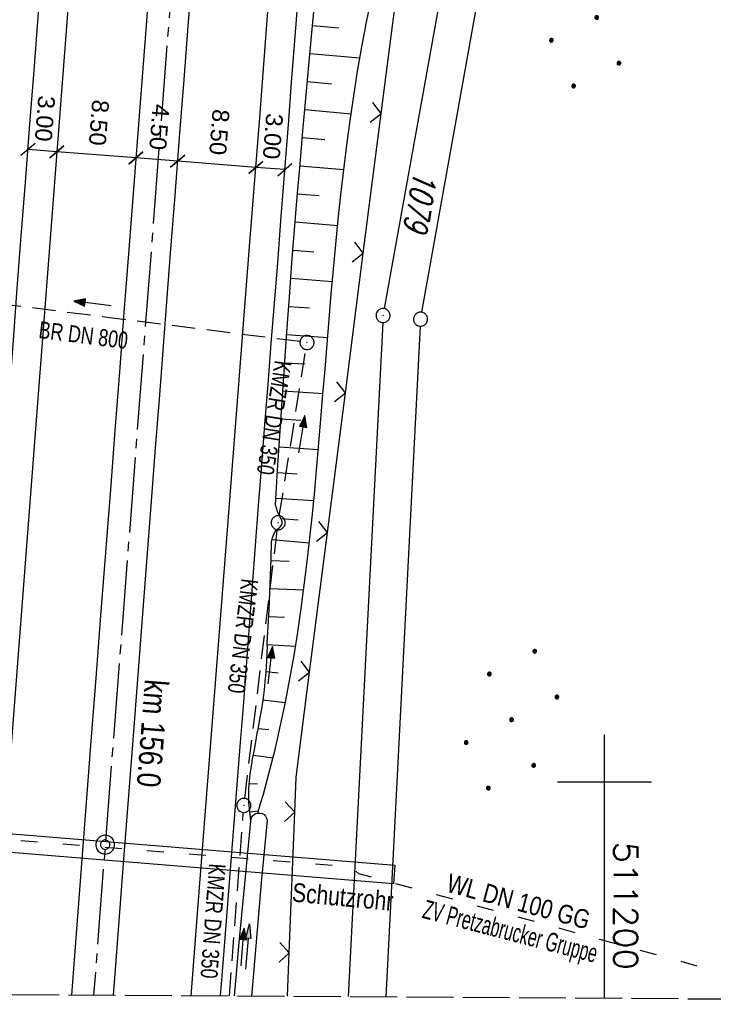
# Model space of a CAD drawing. Extents: x 511022 to 511316, y 469476 to 470403.
# Tile 2 of 21: x 511138 to 511212, y 469476 to 469581. Entities that reach past the tile are written whole.
import ezdxf
from ezdxf.enums import TextEntityAlignment as Align

# ---------------------------------------------------------------- set-up
doc = ezdxf.new("R2010")
doc.units = 0
doc.header["$LTSCALE"] = 10
doc.header["$MEASUREMENT"] = 0
for name, pattern in [('ACAD_ISO03W100', [30, 12, -18]), ('ACHSE', [5.5, 4, -0.5, 0.5, -0.5]), ('AUSGEZOGEN', [0]), ('LT00', [0]), ('LT14', [0.6, 0.5, -0.1]), ('STRICHLINIE2', [0.375, 0.25, -0.125])]:
    doc.linetypes.add(name, pattern=pattern)
doc.layers.get('0').update_dxf_attribs({"linetype": 'LT00'})
for name, color, linetype in [('-AX-020', 250, 'ACHSE'), ('-Halt-Pfeil', 4, 'LT00'), ('-Haltung', 182, 'STRICHLINIE2'), ('-Haltungsbeschriftung', 182, 'LT00'), ('-ST-20-1', 250, 'LT00'), ('-ST-20-5', 250, 'LT00'), ('BEMAßUNG', 255, 'Continuous'), ('DFK_AB_L', 21, 'LT00'), ('DFK_AB_P', 7, 'LT00'), ('DFK_FLUR_NR', 250, 'LT00'), ('DFK_GZPKT', 250, 'LT00'), ('DFK_KATASTER', 250, 'LT00'), ('DFK_NUTZUNG', 250, 'LT00'), ('PFEIL', 140, 'AUSGEZOGEN'), ('V97_AFBR_BAB', 250, 'LT00'), ('V97_BOESCH', 250, 'LT00'), ('V97_BOSCHUNG', 250, 'LT00'), ('V97_GRABEN', 250, 'LT00'), ('V97_KA_PRUF', 182, 'LT00'), ('V97_LD_MARK', 250, 'LT00'), ('V97_RASTER', 250, 'LT00'), ('V97_ZAUN', 40, 'LT00'), ('WASSERLTG', 130, 'ACAD_ISO03W100'), ('WASSERLTG_TEXT', 130, 'Continuous')]:
    doc.layers.add(name, color=color, linetype=linetype)
doc.layers.add('-BLATT_97-RAND', color=7, linetype='LT14', plot=False)
doc.styles.add('Arial', font='ARIAL.TTF')
doc.styles.add('Arial Fett', font='txt', dxfattribs={"width": 0.8})
doc.styles.add('Haltungsbeschriftung', font='ARIAL.TTF', dxfattribs={"width": 0.75})
doc.styles.get("Standard").update_dxf_attribs({"font": 'romans.shx'})
doc.styles.add('Versorgungsltg', font='ARIAL.TTF', dxfattribs={"width": 0.8, "height": 2})

# ---------------------------------------------------------------- blocks, each defined once
blk = doc.blocks.new('SYMB7010')
at = {"color": 0, "linetype": 'ByBlock'}
for points in [[(-0.031408, 0.499213), (-0.093728, 0.49134), (-0.15457, 0.475719), (-0.212975, 0.452595), (-0.268021, 0.422333), (-0.31884, 0.385411), (-0.36463, 0.342411), (-0.40467, 0.29401), (-0.438329, 0.240973), (-0.465074, 0.184136), (-0.484486, 0.124395), (-0.496256, 0.062692), (-0.5002, 0)], [(-0.5002, 0), (-0.496256, -0.062692), (-0.484486, -0.124395), (-0.465075, -0.184136), (-0.438329, -0.240973), (-0.404671, -0.29401), (-0.36463, -0.342411), (-0.31884, -0.385411), (-0.268021, -0.422333), (-0.212975, -0.452595), (-0.154571, -0.475719), (-0.093728, -0.49134), (-0.031408, -0.499213), (0.031408, -0.499213)], [(0.5002, 0), (0.496256, 0.062692), (0.484485, 0.124395), (0.465074, 0.184136), (0.438329, 0.240973), (0.40467, 0.29401), (0.36463, 0.342411), (0.31884, 0.385411), (0.268021, 0.422333), (0.212975, 0.452595), (0.15457, 0.475719), (0.093728, 0.49134), (0.031408, 0.499213), (-0.031408, 0.499213)], [(0.031408, -0.499213), (0.093728, -0.491341), (0.15457, -0.475719), (0.212975, -0.452595), (0.268021, -0.422333), (0.31884, -0.385411), (0.36463, -0.342411), (0.404671, -0.294011), (0.438329, -0.240974), (0.465075, -0.184136), (0.484486, -0.124395), (0.496256, -0.062692), (0.500201, 0)]]:
    blk.add_lwpolyline(points, dxfattribs=at)
blk = doc.blocks.new('SYMB0003')
at = {"color": 0, "linetype": 'ByBlock'}
for p, q in [((-0.015712, 0), (0.010166, 0.012015)), ((0, -0.021257), (-0.015712, 0)), ((0.010166, 0.012015), (0, -0.021257))]:
    blk.add_line(p, q, dxfattribs=at)
for points in [[(-0.031395, 0.499013), (-0.093691, 0.491144), (-0.154509, 0.475528), (-0.21289, 0.452414), (-0.267913, 0.422164), (-0.318712, 0.385257), (-0.364484, 0.342274), (-0.404509, 0.293893), (-0.438154, 0.240877), (-0.464888, 0.184062), (-0.484292, 0.124345), (-0.496058, 0.062667), (-0.5, 0)], [(-0.5, 0), (-0.496058, -0.062667), (-0.484292, -0.124345), (-0.464888, -0.184062), (-0.438154, -0.240877), (-0.404509, -0.293893), (-0.364485, -0.342274), (-0.318712, -0.385257), (-0.267914, -0.422164), (-0.21289, -0.452414), (-0.154509, -0.475529), (-0.093691, -0.491144), (-0.031395, -0.499014), (0.031395, -0.499014)], [(0.5, 0), (0.496057, 0.062667), (0.484292, 0.124345), (0.464888, 0.184062), (0.438153, 0.240877), (0.404509, 0.293893), (0.364484, 0.342274), (0.318712, 0.385257), (0.267913, 0.422164), (0.21289, 0.452414), (0.154509, 0.475528), (0.093691, 0.491144), (0.031395, 0.499013), (-0.031395, 0.499013)], [(0.031395, -0.499014), (0.093691, -0.491144), (0.154509, -0.475529), (0.21289, -0.452414), (0.267914, -0.422164), (0.318712, -0.385257), (0.364485, -0.342274), (0.404509, -0.293893), (0.438154, -0.240877), (0.464889, -0.184062), (0.484292, -0.124345), (0.496058, -0.062667), (0.5, 0)]]:
    blk.add_lwpolyline(points, dxfattribs=at)
blk = doc.blocks.new('SYMB0002')
at = {"color": 0, "linetype": 'ByBlock'}
for points in [[(-0.031395, 0.499013), (-0.093691, 0.491144), (-0.154509, 0.475528), (-0.21289, 0.452414), (-0.267913, 0.422164), (-0.318712, 0.385257), (-0.364484, 0.342274), (-0.404509, 0.293893), (-0.438154, 0.240877), (-0.464888, 0.184062), (-0.484292, 0.124345), (-0.496058, 0.062667), (-0.5, 0)], [(-0.5, 0), (-0.496058, -0.062667), (-0.484292, -0.124345), (-0.464888, -0.184062), (-0.438154, -0.240877), (-0.404509, -0.293893), (-0.364485, -0.342274), (-0.318712, -0.385257), (-0.267914, -0.422164), (-0.21289, -0.452414), (-0.154509, -0.475529), (-0.093691, -0.491144), (-0.031395, -0.499014), (0.031395, -0.499014)], [(0.5, 0), (0.496057, 0.062667), (0.484292, 0.124345), (0.464888, 0.184062), (0.438153, 0.240877), (0.404509, 0.293893), (0.364484, 0.342274), (0.318712, 0.385257), (0.267913, 0.422164), (0.21289, 0.452414), (0.154509, 0.475528), (0.093691, 0.491144), (0.031395, 0.499013), (-0.031395, 0.499013)], [(0.031395, -0.499014), (0.093691, -0.491144), (0.154509, -0.475529), (0.21289, -0.452414), (0.267914, -0.422164), (0.318712, -0.385257), (0.364485, -0.342274), (0.404509, -0.293893), (0.438154, -0.240877), (0.464889, -0.184062), (0.484292, -0.124345), (0.496058, -0.062667), (0.5, 0)]]:
    blk.add_lwpolyline(points, dxfattribs=at)
blk = doc.blocks.new('SYMB0024')
at = {"color": 0, "linetype": 'ByBlock'}
for p, q in [((-0.5, 0.5), (0, 0)), ((0, 0), (0.5, 0.5))]:
    blk.add_line(p, q, dxfattribs=at)
blk = doc.blocks.new('_Oblique')
at = {"color": 0, "linetype": 'ByBlock', "lineweight": -2}
blk.add_line((-0.5, -0.5), (0.5, 0.5), dxfattribs=at)
blk = doc.blocks.new('Pfreil3')
at = {"layer": 'PFEIL'}
blk.add_hatch(color=256, dxfattribs=at).paths.add_polyline_path([(-1.55, 0.27), (-1.55, -0.27), (0, 0)])
for p, q in [((-1.55, 0), (-4.83, 0)), ((-1.55, -0.27), (-1.55, 0.27)), ((-1.55, 0.27), (0, 0)), ((0, 0), (-1.55, -0.27))]:
    blk.add_line(p, q, dxfattribs=at)
blk = doc.blocks.new('Ackerland7')
at = {"layer": 'DFK_NUTZUNG', "color": 0, "linetype": 'ByBlock'}
for p, q in [((-4, 3.93), (-4, 3.67)), ((-3.95, 3.63), (-3.95, 3.97)), ((-3.9, 3.99), (-3.9, 3.61)), ((-3.85, 3.6), (-3.85, 4)), ((-3.8, 3.99), (-3.8, 3.61)), ((-3.75, 3.63), (-3.75, 3.97)), ((-3.7, 3.93), (-3.7, 3.67)), ((-3.65, 3.8), (-3.65, 3.8)), ((3.7, 3.93), (3.7, 3.67)), ((3.75, 3.63), (3.75, 3.97)), ((3.8, 3.99), (3.8, 3.61)), ((3.85, 3.6), (3.85, 4)), ((3.9, 3.99), (3.9, 3.61)), ((3.95, 3.63), (3.95, 3.97)), ((4, 3.93), (4, 3.67)), ((4.05, 3.8), (4.05, 3.8)), ((-7.85, 0.13), (-7.85, -0.13)), ((-7.8, -0.17), (-7.8, 0.17)), ((-7.75, 0.19), (-7.75, -0.19)), ((-7.7, -0.2), (-7.7, 0.2)), ((-7.65, 0.19), (-7.65, -0.19)), ((-7.6, -0.17), (-7.6, 0.17)), ((-7.55, 0.13), (-7.55, -0.13)), ((-7.5, 0), (-7.5, 0)), ((-0.15, 0.13), (-0.15, -0.13)), ((-0.1, -0.17), (-0.1, 0.17)), ((-0.05, 0.19), (-0.05, -0.19)), ((0, -0.2), (0, 0.2)), ((0.05, 0.19), (0.05, -0.19)), ((0.1, -0.17), (0.1, 0.17)), ((0.15, 0.13), (0.15, -0.13)), ((0.2, 0), (0.2, 0)), ((7.55, 0.13), (7.55, -0.13)), ((7.6, -0.17), (7.6, 0.17)), ((7.65, 0.19), (7.65, -0.19)), ((7.7, -0.2), (7.7, 0.2)), ((7.75, 0.19), (7.75, -0.19)), ((7.8, -0.17), (7.8, 0.17)), ((7.85, 0.13), (7.85, -0.13)), ((7.9, 0), (7.9, 0)), ((-4, -3.67), (-4, -3.93)), ((-3.95, -3.97), (-3.95, -3.63)), ((-3.9, -3.61), (-3.9, -3.99)), ((-3.85, -4), (-3.85, -3.6)), ((-3.8, -3.61), (-3.8, -3.99)), ((-3.75, -3.97), (-3.75, -3.63)), ((-3.7, -3.67), (-3.7, -3.93)), ((-3.65, -3.8), (-3.65, -3.8)), ((3.7, -3.67), (3.7, -3.93)), ((3.75, -3.97), (3.75, -3.63)), ((3.8, -3.61), (3.8, -3.99)), ((3.85, -4), (3.85, -3.6)), ((3.9, -3.61), (3.9, -3.99)), ((3.95, -3.97), (3.95, -3.63)), ((4, -3.67), (4, -3.93)), ((4.05, -3.8), (4.05, -3.8))]:
    blk.add_line(p, q, dxfattribs=at)
for points in [[(-3.65, 3.8), (-3.67, 3.89), (-3.73, 3.96), (-3.81, 3.99), (-3.89, 3.99), (-3.97, 3.96), (-4.03, 3.89), (-4.05, 3.8), (-4.03, 3.71), (-3.97, 3.64), (-3.89, 3.6), (-3.81, 3.6), (-3.73, 3.64), (-3.67, 3.71), (-3.65, 3.8)], [(4.05, 3.8), (4.03, 3.89), (3.97, 3.96), (3.89, 3.99), (3.81, 3.99), (3.73, 3.96), (3.67, 3.89), (3.65, 3.8), (3.67, 3.71), (3.73, 3.64), (3.81, 3.61), (3.89, 3.61), (3.97, 3.64), (4.03, 3.71), (4.05, 3.8)], [(-7.5, 0), (-7.52, 0.09), (-7.58, 0.16), (-7.66, 0.19), (-7.74, 0.19), (-7.82, 0.16), (-7.88, 0.09), (-7.9, 0)], [(0.2, 0), (0.18, 0.09), (0.12, 0.16), (0.04, 0.19), (-0.04, 0.19), (-0.12, 0.16), (-0.18, 0.09), (-0.2, 0)], [(-0.2, 0), (-0.18, -0.09), (-0.12, -0.16), (-0.04, -0.19), (0.04, -0.19), (0.12, -0.16), (0.18, -0.09), (0.2, 0)], [(7.9, 0), (7.88, 0.09), (7.82, 0.16), (7.74, 0.19), (7.66, 0.19), (7.58, 0.16), (7.52, 0.09), (7.5, 0)], [(7.5, 0), (7.52, -0.09), (7.58, -0.16), (7.66, -0.19), (7.74, -0.19), (7.82, -0.16), (7.88, -0.09), (7.9, 0)], [(-7.9, 0), (-7.88, -0.09), (-7.82, -0.16), (-7.74, -0.19), (-7.66, -0.19), (-7.58, -0.16), (-7.52, -0.09), (-7.5, 0)], [(-3.65, -3.8), (-3.67, -3.71), (-3.73, -3.64), (-3.81, -3.61), (-3.89, -3.61), (-3.97, -3.64), (-4.03, -3.71), (-4.05, -3.8), (-4.03, -3.89), (-3.97, -3.96), (-3.89, -3.99), (-3.81, -3.99), (-3.73, -3.96), (-3.67, -3.89), (-3.65, -3.8)], [(4.05, -3.8), (4.03, -3.71), (3.97, -3.64), (3.89, -3.61), (3.81, -3.61), (3.73, -3.64), (3.67, -3.71), (3.65, -3.8), (3.67, -3.89), (3.73, -3.96), (3.81, -3.99), (3.89, -3.99), (3.97, -3.96), (4.03, -3.89), (4.05, -3.8)]]:
    blk.add_lwpolyline(points, dxfattribs=at)
blk = doc.blocks.new('SYMB0070')
at = {"color": 0, "linetype": 'ByBlock'}
for p, q in [((-0.5, 0), (0.2, 0)), ((0.5, 0), (0.2, 0.1)), ((0.2, 0.1), (0.2, 0)), ((0.468, 0), (0.21, 0.086)), ((0.21, 0.086), (0.21, -0.086)), ((0.21, -0.086), (0.468, 0)), ((0.22, -0.072), (0.437, 0)), ((0.23, -0.058), (0.405, 0)), ((0.24, -0.045), (0.374, 0)), ((0.342, 0), (0.25, 0.031)), ((0.25, 0.031), (0.25, -0.031)), ((0.25, -0.031), (0.342, 0)), ((0.26, -0.017), (0.31, 0)), ((0.27, -0.003), (0.279, 0))]:
    blk.add_line(p, q, dxfattribs=at)
for points in [[(0.2, 0), (0.2, -0.1), (0.5, 0)], [(0.437, 0), (0.22, 0.072), (0.22, -0.072)], [(0.405, 0), (0.23, 0.058), (0.23, -0.058)], [(0.374, 0), (0.24, 0.045), (0.24, -0.045)], [(0.31, 0), (0.26, 0.017), (0.26, -0.017)], [(0.279, 0), (0.27, 0.003), (0.27, -0.003)]]:
    blk.add_lwpolyline(points, dxfattribs=at)

msp = doc.modelspace()

# ---------------------------------------------------------------- linework, layer by layer
at = {"layer": '-AX-020', "ltscale": 0.2, "flags": 128}
msp.add_lwpolyline([(511187.2, 470402.03), (511187.36, 470399.01), (511188.16, 470382.77), (511188.88, 470366.53), (511189.52, 470350.29), (511190.08, 470334.04), (511190.56, 470317.79), (511190.96, 470301.53), (511191.28, 470285.28), (511191.52, 470269.02), (511191.68, 470252.76), (511191.76, 470236.51), (511191.77, 470220.25), (511191.69, 470203.99), (511191.53, 470187.73), (511191.29, 470171.47), (511191.24, 470169.01), (511190.91, 470152.75), (511190.5, 470136.5), (511190.02, 470120.25), (511189.47, 470104), (511188.85, 470087.75), (511188.17, 470071.51), (511187.43, 470055.27), (511186.63, 470039.03), (511185.78, 470022.79), (511184.88, 470006.56), (511183.93, 469990.33), (511182.94, 469974.1), (511181.91, 469957.87), (511180.85, 469941.65), (511179.74, 469925.43), (511178.61, 469909.21), (511177.46, 469892.99), (511176.28, 469876.78), (511175.08, 469860.56), (511173.86, 469844.35), (511172.63, 469828.14), (511171.39, 469811.93), (511170.14, 469795.72), (511168.85, 469778.99), (511145.55, 469477.26)], dxfattribs=at)
at = {"layer": '-BLATT_97-RAND'}
msp.add_lwpolyline([(511028.4, 470402.97), (511022.89, 469477.99), (511309.88, 469476.28), (511315.39, 470401.26), (511028.4, 470402.97)], dxfattribs=at)
at = {"layer": '-Haltung'}
for p, q in [((511167.55, 469546.89), (511136.87, 469550.75)), ((511165.34, 469528.33), (511168.17, 469546.06)), ((511161.65, 469498.21), (511165.13, 469526.84)), ((511160.04, 469477.17), (511161.5, 469496.72))]:
    msp.add_line(p, q, dxfattribs=at)
at = {"layer": 'BEMAßUNG'}
for p, q in [((511141.63, 469567.12), (511138.56, 469567.36)), ((511150.05, 469566.46), (511141.63, 469567.12)), ((511154.51, 469566.11), (511150.05, 469566.46)), ((511162.83, 469565.46), (511154.51, 469566.11)), ((511165.94, 469565.22), (511162.83, 469565.46))]:
    msp.add_line(p, q, dxfattribs=at)
at = {"layer": 'DFK_AB_L'}
for p, q in [((511197.09, 469665.05), (511176.53, 469550.42)), ((511176.36, 469548.93), (511172.68, 469477.1))]:
    msp.add_line(p, q, dxfattribs=at)
at = {"layer": 'DFK_KATASTER'}
for p, q in [((511180.52, 469550.02), (511189.86, 469602.06)), ((511180.35, 469548.53), (511176.68, 469477.07))]:
    msp.add_line(p, q, dxfattribs=at)
at = {"layer": 'V97_AFBR_BAB', "flags": 128}
for points in [[(511184.88, 470402.04), (511185, 470399.61), (511185.19, 470395.67), (511185.38, 470391.72), (511185.57, 470387.78), (511185.75, 470383.84), (511185.94, 470379.69), (511186.13, 470375.54), (511186.32, 470371.39), (511186.51, 470367.24), (511186.69, 470363.09), (511186.86, 470358.94), (511187.04, 470354.36), (511187.21, 470349.78), (511187.38, 470345.2), (511187.53, 470340.63), (511187.69, 470336.05), (511187.86, 470330.86), (511188.02, 470325.67), (511188.18, 470320.48), (511188.33, 470315.29), (511188.47, 470310.11), (511188.67, 470302.02), (511188.85, 470293.93), (511189.01, 470285.85), (511189.14, 470277.97), (511189.26, 470270.1), (511189.36, 470262.23), (511189.47, 470250.42), (511189.53, 470238.62), (511189.55, 470226.28), (511189.52, 470213.95), (511189.47, 470205.95), (511189.41, 470197.95), (511189.32, 470189.95), (511189.24, 470183.82), (511189.14, 470177.69), (511189.03, 470171.55), (511188.9, 470165.42), (511188.81, 470161.48), (511188.71, 470157.55), (511188.61, 470153.62), (511188.51, 470149.68), (511188.4, 470145.75), (511188.29, 470141.82), (511188.18, 470137.63), (511188.07, 470133.44), (511187.95, 470129.25), (511187.83, 470125.06), (511187.7, 470120.88), (511187.56, 470116.69), (511187.42, 470112.55), (511187.27, 470108.4), (511187.11, 470104.26), (511186.95, 470100.12), (511186.8, 470095.98), (511186.64, 470091.84), (511186.49, 470087.86), (511186.34, 470083.88), (511186.19, 470079.9), (511186.04, 470075.92), (511185.89, 470071.94), (511185.73, 470067.96), (511185.55, 470063.95), (511185.38, 470059.94), (511185.19, 470055.92), (511185.01, 470051.91), (511184.82, 470047.9), (511184.63, 470043.88), (511184.43, 470039.78), (511184.23, 470035.67), (511184.04, 470031.56), (511183.83, 470027.45), (511183.63, 470023.35), (511183.41, 470019.24), (511183.16, 470014.54), (511182.9, 470009.83), (511182.63, 470005.13), (511182.35, 470000.42), (511182.08, 469995.72), (511181.71, 469989.61), (511181.34, 469983.5), (511180.96, 469977.38), (511180.58, 469971.27), (511180.21, 469965.42), (511179.83, 469959.57), (511179.44, 469953.71), (511179.06, 469947.86), (511178.74, 469943.02), (511178.42, 469938.18), (511178.09, 469933.34), (511177.76, 469928.5), (511177.43, 469923.67), (511177.08, 469918.68), (511176.72, 469913.7), (511176.36, 469908.71), (511176, 469903.73), (511175.63, 469898.75), (511175.02, 469890.49), (511174.4, 469882.24), (511173.79, 469873.99), (511173.33, 469867.92), (511172.88, 469861.85), (511172.42, 469855.78), (511171.96, 469849.71), (511171.59, 469844.88), (511171.21, 469840.05), (511170.84, 469835.22), (511170.47, 469830.39), (511170.09, 469825.56), (511169.73, 469820.85), (511169.38, 469816.14), (511169.02, 469811.42), (511168.66, 469806.71), (511168.3, 469802), (511167.92, 469797.08), (511167.54, 469792.16), (511167.16, 469787.24), (511166.78, 469782.32), (511166.4, 469777.4), (511165.91, 469771.07), (511165.42, 469764.74), (511164.93, 469758.41), (511164.44, 469752.08), (511163.97, 469746), (511163.49, 469739.91), (511163.01, 469733.83), (511162.53, 469727.74), (511162.15, 469722.86), (511161.76, 469717.98), (511161.38, 469713.1), (511160.99, 469708.22), (511160.61, 469703.34), (511160.25, 469698.6), (511159.89, 469693.86), (511159.53, 469689.12), (511159.16, 469684.38), (511158.8, 469679.64), (511158.47, 469675.39), (511158.13, 469671.13), (511157.8, 469666.88), (511157.47, 469662.63), (511157.14, 469658.38), (511156.81, 469654.12), (511156.43, 469649.23), (511156.06, 469644.33), (511155.69, 469639.44), (511155.32, 469634.54), (511154.94, 469629.65), (511154.56, 469624.71), (511154.18, 469619.77), (511153.8, 469614.84), (511153.41, 469609.9), (511153.03, 469604.96), (511152.41, 469597), (511151.79, 469589.05), (511151.18, 469581.09), (511150.54, 469572.81), (511149.9, 469564.54), (511149.26, 469556.26), (511148.78, 469549.98), (511148.3, 469543.69), (511147.82, 469537.41), (511147.34, 469531.13), (511146.82, 469524.43), (511146.3, 469517.72), (511145.78, 469511.02), (511145.27, 469504.31), (511144.8, 469498.26), (511144.34, 469492.2), (511143.87, 469486.15), (511143.41, 469480.09), (511143.19, 469477.27)], [(511147.67, 469477.25), (511147.88, 469480), (511148.82, 469492.22), (511149.76, 469504.44), (511150.26, 469510.92), (511150.77, 469517.41), (511151.27, 469523.89), (511151.77, 469530.37), (511152.16, 469535.56), (511152.56, 469540.75), (511152.96, 469545.94), (511153.35, 469551.12), (511153.75, 469556.31), (511154.23, 469562.48), (511154.71, 469568.65), (511155.19, 469574.82), (511155.68, 469580.98), (511156.61, 469592.98), (511157.54, 469604.97), (511158.5, 469617.29), (511159.45, 469629.6), (511160.08, 469637.75), (511160.71, 469645.91), (511161.34, 469654.06), (511161.71, 469658.93), (511162.09, 469663.8), (511162.46, 469668.67), (511162.83, 469673.54), (511163.2, 469678.41), (511163.51, 469682.54), (511163.82, 469686.67), (511164.12, 469690.8), (511164.43, 469694.94), (511164.74, 469699.07), (511165.06, 469703.2), (511165.43, 469708.1), (511165.81, 469712.99), (511166.19, 469717.89), (511166.57, 469722.78), (511166.95, 469727.67), (511167.32, 469732.49), (511167.69, 469737.3), (511168.06, 469742.11), (511168.43, 469746.93), (511168.81, 469751.74), (511169.2, 469756.76), (511169.59, 469761.78), (511169.98, 469766.8), (511170.38, 469771.82), (511170.77, 469776.84), (511171.16, 469781.82), (511171.54, 469786.8), (511171.93, 469791.78), (511172.32, 469796.77), (511172.71, 469801.75), (511173.08, 469806.51), (511173.45, 469811.27), (511173.83, 469816.03), (511174.2, 469820.78), (511174.57, 469825.54), (511174.88, 469829.61), (511175.18, 469833.67), (511175.49, 469837.74), (511175.79, 469841.8), (511176.1, 469845.87), (511176.41, 469849.93), (511176.72, 469853.92), (511177.03, 469857.9), (511177.34, 469861.88), (511177.65, 469865.86), (511177.96, 469869.85), (511178.26, 469873.83), (511178.56, 469877.94), (511178.86, 469882.06), (511179.16, 469886.18), (511179.45, 469890.29), (511179.74, 469894.41), (511180.04, 469898.53), (511180.34, 469902.7), (511180.64, 469906.87), (511180.94, 469911.05), (511181.24, 469915.22), (511181.54, 469919.39), (511181.84, 469923.57), (511182.07, 469926.85)]]:
    msp.add_lwpolyline(points, dxfattribs=at)
at = {"layer": 'V97_AFBR_BAB'}
for points in [[(511159.09, 469477.18), (511159.26, 469479.31), (511159.58, 469483.38), (511159.9, 469487.45), (511160.22, 469491.53), (511160.54, 469495.6), (511160.86, 469499.67), (511161.18, 469503.74), (511161.51, 469508.03), (511161.83, 469512.31), (511162.16, 469516.59), (511162.48, 469520.88), (511162.8, 469525.16), (511163.13, 469529.44), (511163.46, 469533.75), (511163.8, 469538.06), (511164.14, 469542.37), (511164.48, 469546.68), (511164.83, 469550.99), (511165.17, 469555.3), (511165.55, 469560.22), (511165.93, 469565.13), (511166.31, 469570.04), (511166.69, 469574.95), (511167.06, 469579.86), (511167.52, 469585.73)], [(511131.63, 469477.34), (511131.95, 469481.39), (511132.33, 469486.26), (511132.7, 469491.13), (511133.08, 469496), (511133.45, 469500.87), (511133.83, 469505.74), (511134.24, 469511.03), (511134.65, 469516.33), (511135.06, 469521.62), (511135.47, 469526.91), (511135.88, 469532.21), (511136.27, 469537.31), (511136.65, 469542.41), (511137.04, 469547.5), (511137.42, 469552.6), (511137.81, 469557.7), (511138.29, 469563.88), (511138.77, 469570.05), (511139.25, 469576.23), (511139.73, 469582.41)]]:
    msp.add_lwpolyline(points, dxfattribs=at)
at = {"layer": 'V97_BOESCH'}
for points in [[(511163.05, 469496.65), (511163.35, 469497.67), (511163.65, 469498.68), (511164.31, 469501.12), (511164.92, 469503.57), (511165.48, 469506.03), (511166, 469508.49), (511166.47, 469510.97), (511166.91, 469513.46), (511167.3, 469515.95), (511167.67, 469518.45), (511168, 469520.96), (511168.31, 469523.48), (511168.6, 469525.99), (511168.86, 469528.52), (511169.11, 469531.04), (511169.34, 469533.57), (511169.56, 469536.1), (511169.77, 469538.63), (511169.99, 469541.3), (511170.21, 469543.96), (511170.43, 469546.62), (511170.65, 469549.28), (511170.87, 469551.94), (511171.11, 469554.6), (511171.36, 469557.25), (511171.62, 469559.9), (511171.91, 469562.55), (511172.21, 469565.19), (511172.54, 469567.83), (511172.89, 469570.46), (511173.28, 469573.09), (511173.69, 469575.71), (511174.15, 469578.32), (511174.64, 469580.93), (511175.17, 469583.52)], [(511164.92, 469529.5), (511165.15, 469533.19), (511165.39, 469536.87), (511165.64, 469540.56), (511165.88, 469544.25), (511166.14, 469547.93), (511166.41, 469551.62), (511166.69, 469555.3), (511166.97, 469558.8), (511167.25, 469562.31), (511167.55, 469565.81), (511167.86, 469569.31), (511168.17, 469572.81), (511168.49, 469576.31), (511168.8, 469579.81), (511169.08, 469582.83)], [(511164.51, 469525.55), (511164.58, 469525.89), (511164.67, 469526.21), (511164.81, 469526.51), (511165.01, 469526.79), (511165.2, 469526.96), (511165.39, 469527.13), (511165.55, 469527.3), (511165.65, 469527.48), (511165.65, 469527.69), (511165.58, 469527.92), (511165.46, 469528.16), (511165.33, 469528.41), (511165.16, 469528.78), (511165.03, 469529.14), (511164.92, 469529.5)], [(511164.04, 469514.43), (511164.06, 469514.77), (511164.17, 469516.56), (511164.26, 469518.36), (511164.34, 469520.16), (511164.4, 469521.96), (511164.46, 469523.75), (511164.51, 469525.55)], [(511164.04, 469514.43), (511163.96, 469512.88), (511163.89, 469511.65), (511163.81, 469510.66), (511163.73, 469509.79), (511163.62, 469508.93), (511163.48, 469507.98), (511163.28, 469506.84), (511163.03, 469505.39)], [(511162.32, 469495.79), (511162.24, 469496.46), (511162.16, 469497.13), (511162.11, 469497.8), (511162.08, 469498.47), (511162.09, 469499.26), (511162.15, 469500.06), (511162.24, 469500.85), (511162.36, 469501.64), (511162.5, 469502.44), (511162.65, 469503.23), (511162.8, 469504.02), (511163.03, 469505.39)]]:
    msp.add_lwpolyline(points, dxfattribs=at)
at = {"layer": 'V97_BOSCHUNG'}
for p, q in [((511168.87, 469580.59), (511171.67, 469580.33)), ((511168.6, 469577.6), (511173.93, 469577.12)), ((511168.33, 469574.61), (511170.89, 469574.38)), ((511168.06, 469571.62), (511172.99, 469571.18)), ((511167.8, 469568.63), (511170.19, 469568.42)), ((511167.54, 469565.64), (511172.21, 469565.22)), ((511167.28, 469562.65), (511169.58, 469562.45)), ((511167.03, 469559.65), (511171.56, 469559.28)), ((511166.79, 469556.65), (511169.03, 469556.47)), ((511166.56, 469553.66), (511171, 469553.31)), ((511166.34, 469550.65), (511168.54, 469550.49)), ((511166.12, 469547.65), (511170.49, 469547.35)), ((511165.91, 469544.65), (511168.08, 469544.51)), ((511165.71, 469541.66), (511170, 469541.38)), ((511165.51, 469538.66), (511167.63, 469538.53)), ((511165.31, 469535.67), (511169.5, 469535.4)), ((511165.18, 469532.96), (511167.23, 469532.82)), ((511164.99, 469530.21), (511169.02, 469529.95)), ((511165.52, 469528.04), (511167.34, 469527.92)), ((511164.56, 469525.8), (511168.56, 469525.44)), ((511164.45, 469523.57), (511166.38, 469523.51)), ((511164.35, 469520.59), (511167.94, 469520.45)), ((511164.23, 469517.61), (511165.88, 469517.53)), ((511164.05, 469514.63), (511167.07, 469514.44)), ((511163.89, 469511.75), (511165.23, 469511.61)), ((511163.59, 469508.73), (511165.98, 469508.43)), ((511163.08, 469505.67), (511164.21, 469505.56)), ((511162.58, 469502.84), (511164.67, 469502.54)), ((511162.13, 469499.81), (511163.03, 469499.76)), ((511162.2, 469496.79), (511163.13, 469496.89))]:
    msp.add_line(p, q, dxfattribs=at)
at = {"layer": 'V97_GRABEN'}
for points in [[(511162.32, 469495.79), (511162.33, 469496), (511162.39, 469496.2), (511162.5, 469496.38), (511162.66, 469496.52), (511162.85, 469496.61), (511163.05, 469496.65), (511163.28, 469496.66), (511163.51, 469496.6), (511163.71, 469496.49), (511163.87, 469496.33), (511163.98, 469496.12), (511164.03, 469495.9)], [(511160.57, 469477.17), (511160.74, 469479.14), (511161.04, 469482.47), (511161.35, 469485.8), (511161.67, 469489.13), (511161.99, 469492.46), (511162.32, 469495.79)], [(511164.03, 469495.9), (511163.72, 469492.55), (511163.42, 469489.21), (511163.13, 469485.86), (511162.83, 469482.51), (511162.54, 469479.17), (511162.37, 469477.16)]]:
    msp.add_lwpolyline(points, dxfattribs=at)
at = {"layer": 'V97_LD_MARK'}
for points in [[(511153.22, 469716.96), (511152.27, 469704.65), (511151.32, 469692.33), (511150.37, 469680.01), (511149.41, 469667.69), (511148.46, 469655.37), (511147.5, 469643.06), (511146.55, 469630.74), (511144.62, 469605.84), (511142.69, 469580.93), (511140.77, 469556.03), (511138.85, 469531.12), (511136.94, 469506.22), (511135.02, 469481.32), (511134.72, 469477.32)], [(511155.96, 469477.2), (511156.85, 469488.71), (511158.44, 469509.14), (511160.03, 469529.57), (511161.1, 469543.3), (511162.17, 469557.03), (511163.25, 469570.76), (511164.31, 469584.49), (511165.38, 469598.21), (511166.45, 469611.94), (511167.51, 469625.67), (511168.57, 469639.4), (511169.63, 469653.13), (511170.37, 469662.88), (511171.12, 469672.63), (511171.86, 469682.38), (511172.6, 469692.13), (511173.35, 469701.89), (511174.09, 469711.64)]]:
    msp.add_lwpolyline(points, dxfattribs=at)
at = {"layer": 'V97_RASTER'}
for p, q in [((511200, 469476.94), (511200, 469505)), ((511195, 469500), (511205, 469500))]:
    msp.add_line(p, q, dxfattribs=at)
at = {"layer": 'V97_ZAUN'}
for p, q in [((511176.2, 469571.19), (511178.11, 469586.06)), ((511174.29, 469556.31), (511176.2, 469571.19)), ((511172.38, 469541.43), (511174.29, 469556.31)), ((511170.47, 469526.55), (511172.38, 469541.43)), ((511168.56, 469511.67), (511170.47, 469526.55)), ((511166.4, 469481.78), (511166.98, 469496.77)), ((511166.22, 469477.14), (511166.4, 469481.78))]:
    msp.add_line(p, q, dxfattribs=at)
msp.add_lwpolyline([(511166.98, 469496.77), (511167.13, 469500.5), (511168.56, 469511.67)], dxfattribs=at)
at = {"layer": 'WASSERLTG', "ltscale": 0.015, "flags": 128}
for points in [[(511222.91, 469476.8), (511173.83, 469490.2), (511173.04, 469490.9), (511123.01, 469494.85), (511121.98, 469494.39), (511043.52, 469508.35), (511021.66, 469499.08)], [(511222.91, 469476.8), (511173.83, 469490.2), (511173.04, 469490.9), (511123.01, 469494.85), (511121.98, 469494.39), (511043.52, 469508.35), (511023.02, 469499.65)]]:
    msp.add_lwpolyline(points, dxfattribs=at)
at = {"layer": 'WASSERLTG_TEXT', "flags": 128}
msp.add_lwpolyline([(511132.96, 469494.78), (511177.66, 469491.12), (511177.5, 469489.13), (511132.79, 469492.79)], close=True, dxfattribs=at)
msp.add_lwpolyline([(511132.96, 469494.78), (511177.66, 469491.12), (511177.5, 469489.13), (511132.79, 469492.79)], close=True, dxfattribs=at)

# ---------------------------------------------------------------- block references
at = {"layer": '-Halt-Pfeil', "yscale": 4, "zscale": 4}
for p, xscale, rotation in [((511145.44, 469550.96), 3.999999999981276, 172.8305833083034), ((511167.75, 469537.03), 3.999999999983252, 80.92097330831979), ((511164.38, 469512.41), 3.999999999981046, 83.05918330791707), ((511161.43, 469482.39), 4.000000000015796, 85.7180433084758)]:
    msp.add_blockref('SYMB0070', p, dxfattribs=dict(at, xscale=xscale, rotation=rotation))
at = {"layer": '-ST-20-1', "rotation": 258.929999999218}
msp.add_blockref('SYMB0002', (511146.78, 469493.29), dxfattribs=at)
at = {"layer": '-ST-20-5', "xscale": 1.999999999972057, "yscale": 2, "zscale": 2, "rotation": 258.9300000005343}
msp.add_blockref('SYMB0002', (511146.78, 469493.29), dxfattribs=at)
at = {"layer": 'BEMAßUNG', "xscale": 1.4, "yscale": 1.4, "zscale": 1.4}
for p, rotation in [((511138.56, 469567.36), 175.5364558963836), ((511141.63, 469567.12), 175.5364558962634), ((511141.63, 469567.12), 355.5364558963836), ((511150.05, 469566.46), 355.5364558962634), ((511150.05, 469566.46), 175.536455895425), ((511154.51, 469566.11), 175.5364558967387), ((511154.51, 469566.11), 355.536455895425), ((511162.83, 469565.46), 355.5364558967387), ((511162.83, 469565.46), 175.5364558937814), ((511165.94, 469565.22), 355.5364558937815)]:
    msp.add_blockref('_Oblique', p, dxfattribs=dict(at, rotation=rotation))
at = {"layer": 'DFK_AB_P', "xscale": 1.499999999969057, "yscale": 1.5, "zscale": 1.5, "rotation": 251.2881100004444}
msp.add_blockref('SYMB0003', (511176.4, 469549.68), dxfattribs=at)
at = {"layer": 'DFK_GZPKT', "xscale": 1.499999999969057, "yscale": 1.5, "zscale": 1.5, "rotation": 251.2881100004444}
msp.add_blockref('SYMB7010', (511180.39, 469549.28), dxfattribs=at)
at = {"layer": 'DFK_NUTZUNG'}
for p, rotation in [((511199.17, 469581.43), 251.2883000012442), ((511190.09, 469506.6), 251.2883000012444)]:
    msp.add_blockref('Ackerland7', p, dxfattribs=dict(at, rotation=rotation))
at = {"layer": 'PFEIL', "rotation": 85.05688389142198}
msp.add_blockref('Pfreil3', (511162.17, 469484.85), dxfattribs=at)
at = {"layer": 'V97_KA_PRUF', "xscale": 1.500000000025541, "yscale": 1.500000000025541, "zscale": 1.5, "rotation": 269.6589033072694}
for p in [(511168.29, 469546.8), (511165.22, 469527.59), (511161.56, 469497.47)]:
    msp.add_blockref('SYMB0003', p, dxfattribs=at)
at = {"layer": 'V97_ZAUN', "yscale": 2.099999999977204, "zscale": 2.1}
for p, xscale, rotation in [((511176.2, 469571.19), 2.099999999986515, 82.68612330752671), ((511174.29, 469556.31), 2.099999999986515, 82.68612330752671), ((511172.38, 469541.43), 2.099999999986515, 82.68612330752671), ((511170.47, 469526.55), 2.099999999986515, 82.68612330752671), ((511168.56, 469511.67), 2.099999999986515, 82.68612330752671), ((511166.98, 469496.77), 2.099999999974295, 87.78761330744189), ((511166.4, 469481.78), 2.099999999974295, 87.78761330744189)]:
    msp.add_blockref('SYMB0024', p, dxfattribs=dict(at, xscale=xscale, rotation=rotation))

# ---------------------------------------------------------------- texts
at = {"layer": '-Haltungsbeschriftung', "style": 'Haltungsbeschriftung', "width": 0.75}
for s, rotation, p in [('BR DN 800', 352.8306, (511139.62, 469547.29)), ('KMZR DN 350', 260.921, (511164.87, 469544.97)), ('KMZR DN 350', 263.0592, (511161.32, 469521.71)), ('KMZR DN 350', 265.718, (511157.85, 469491.33))]:
    msp.add_text(s, height=1.8, rotation=rotation, dxfattribs=at).set_placement(p)
at = {"layer": '-ST-20-5', "style": 'Arial Fett', "width": 0.8}
msp.add_text(' km 156.0', height=2.5, rotation=-94.4143, dxfattribs=at).set_placement((511151.09, 469511.74))
at = {"layer": 'BEMAßUNG', "char_height": 1.8, "attachment_point": 5, "rotation": 265.5365, "style": 'Arial'}
for s, insert in [('\\A1;3.00', (511140.36, 469570.66)), ('\\A1;8.50', (511146.11, 469570.22)), ('\\A1;4.50', (511152.55, 469569.75)), ('\\A1;8.50', (511158.94, 469569.21)), ('\\A1;3.00', (511164.65, 469568.77))]:
    msp.add_mtext(s, dxfattribs=dict(at, insert=insert))
at = {"layer": 'DFK_FLUR_NR', "oblique": 13.754, "width": 0.75}
msp.add_text('1079', height=2.5, rotation=259.6231, dxfattribs=at).set_placement((511179.74, 469565.23))
at = {"layer": 'V97_RASTER', "width": 1.063}
msp.add_text(' 511200', height=2.5, rotation=270.0016, dxfattribs=at).set_placement((511201, 469495.43))
at = {"layer": 'WASSERLTG_TEXT', "style": 'Versorgungsltg'}
for s, rotation, width, p in [('WL DN 100 GG', 344.911, 0.8, (511190.58, 469486.28)), ('WL DN 100 GG', 344.911, 0.8, (511190.58, 469486.28)), ('Schutzrohr', 354.7099, 0.8, (511172.02, 469486.74)), ('Schutzrohr', 354.7099, 0.8, (511172.02, 469486.74)), ('ZV Pretzabrucker Gruppe', 345.3851, 0.6, (511189.71, 469483.1)), ('ZV Pretzabrucker Gruppe', 345.3851, 0.6, (511189.71, 469483.1))]:
    msp.add_text(s, height=2, rotation=rotation, dxfattribs=dict(at, width=width)).set_placement(p, align=Align.CENTER)

doc.saveas('drawing.dxf')
